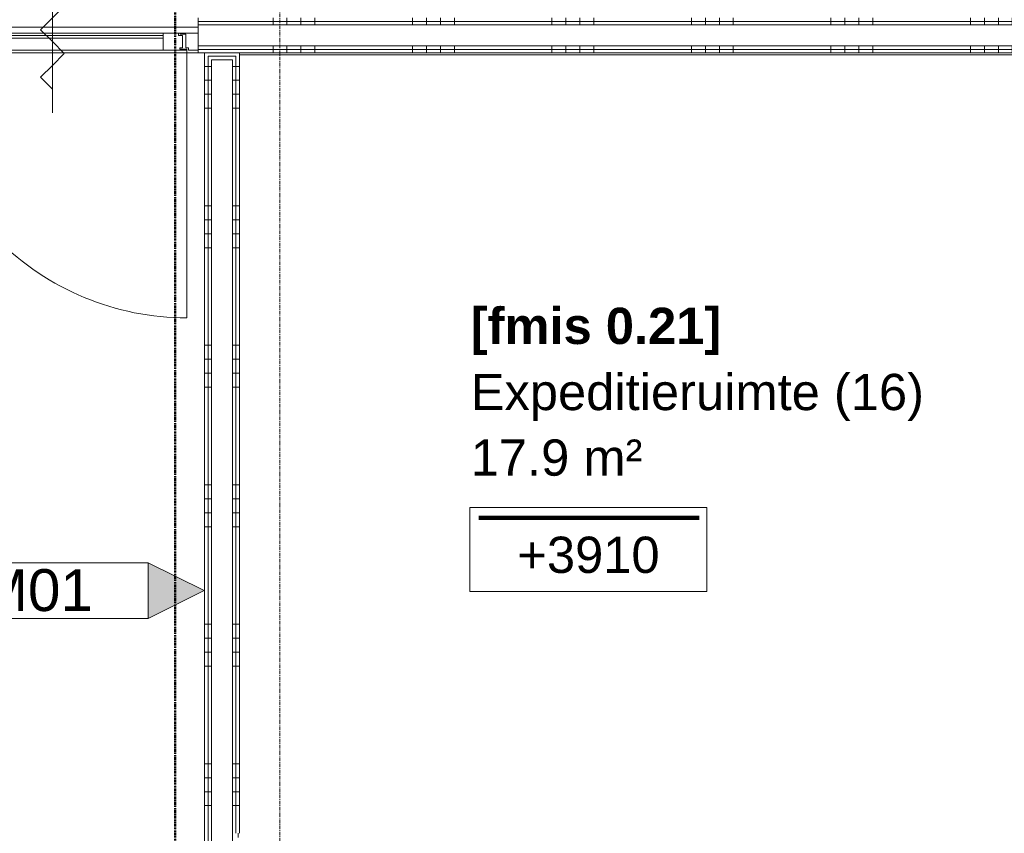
# Model space of a CAD drawing. Header units: millimetres. Extents: x 522 to 75900, y -25803 to 58941.
# Tile 123 of 134: x 43267 to 46797, y 40785 to 43701. Entities that reach past the tile are written whole.
import ezdxf

# ---------------------------------------------------------------- set-up
doc = ezdxf.new("R2010")
doc.units = ezdxf.units.MM
for name, pattern in [('BE_Brand', [10, 5, -2, 1, -2]), ('Dash', [6.35, 3.175, -3.175]), ('Dot', [4.7625, 0, -4.7625]), ('Grid Line', [22.225, 12.7, -3.175, 3.175, -3.175])]:
    doc.linetypes.add(name, pattern=pattern)
for name, color, linetype, lineweight in [('00_Algemeen', 7, 'Dot', 9), ('22_Metselwerk', 7, 'Continuous', 9), ('30_Kozijnen-ramen-deuren', 7, 'Continuous', 9), ('34_Beglazing', 7, 'Continuous', 18), ('42_Dekvloeren en vloersystemen', 7, 'Continuous', 9)]:
    doc.layers.add(name, color=color, linetype=linetype, lineweight=lineweight)
doc.styles.add('Arial_1', font='arial.ttf', dxfattribs={"height": 130})
doc.styles.add('Arial_3', font='arial.ttf', dxfattribs={"height": 150})
doc.styles.add('Arial_B', font='arialbd.ttf', dxfattribs={"height": 130})
pattern_1 = [(90, (47675, 43582.5), (-500, 3e-14), []), (90, (47725, 43582.5), (-500, 3e-14), []), (90, (47775, 43582.5), (-500, 3e-14), []), (90, (47825, 43582.5), (-500, 3e-14), [])]
pattern_2 = [(360, (43930, 40400), (3e-12, 500), []), (360, (43930, 40350), (3e-12, 500), []), (360, (43930, 40300), (3e-12, 500), []), (360, (43930, 40250), (3e-12, 500), [])]
pattern_3 = [(180, (44055, 42383.75), (3e-12, -500), []), (180, (44055, 42433.75), (3e-12, -500), []), (180, (44055, 42483.75), (3e-12, -500), []), (180, (44055, 42533.75), (3e-12, -500), [])]

# ---------------------------------------------------------------- blocks, each defined once
blk = doc.blocks.new('32_PR_b - 04_A_2000x2400_125mm_gl_Qbiq-10334043-100 - Plattegrond - Begane grond')
at = {"layer": '00_Algemeen', "linetype": 'Continuous'}
for p, q in [((-356, 266), (-356, -244)), ((597.7, 266), (597.7, -244)), ((-313.6, 138.3), (-356, 180.7)), ((640.1, 138.3), (597.7, 180.7)), ((-356, 95.9), (-313.6, 138.3)), ((597.7, 95.9), (640.1, 138.3)), ((-398.4, 53.4), (-356, 95.9)), ((555.3, 53.4), (597.7, 95.9)), ((-356, 11), (-398.4, 53.4)), ((597.7, 11), (555.3, 53.4)), ((-313.6, -31.4), (-356, 11)), ((640.1, -31.4), (597.7, 11)), ((-356, -73.9), (-313.6, -31.4)), ((597.7, -73.9), (640.1, -31.4)), ((-398.4, -116.3), (-356, -73.9)), ((555.3, -116.3), (597.7, -73.9)), ((-356, -158.7), (-398.4, -116.3)), ((597.7, -158.7), (555.3, -116.3)), ((-398.4, -201.6), (-356, -244)), ((-313.6, -201.6), (-356, -244)), ((555.3, -201.6), (597.7, -244)), ((640.1, -201.6), (597.7, -244)), ((-356, -244), (-398.4, -286.4)), ((-356, -244), (-313.6, -286.4)), ((597.7, -244), (555.3, -286.4)), ((597.7, -244), (640.1, -286.4)), ((-313.6, -321.6), (-398.4, -406.4)), ((-398.4, -321.6), (-313.6, -406.4)), ((640.1, -321.6), (555.3, -406.4)), ((555.3, -321.6), (640.1, -406.4))]:
    blk.add_line(p, q, dxfattribs=at)
at = {"layer": '30_Kozijnen-ramen-deuren'}
for p, q in [((-844.2, 41), (-879.2, 41)), ((-879.2, 41), (-879.2, -19)), ((-844.2, 33.5), (-844.2, 41)), ((1120.8, 41), (1085.8, 41)), ((1085.8, 41), (1085.8, 33.5)), ((1120.8, -19), (1120.8, 41)), ((-834.2, 33.5), (-844.2, 33.5)), ((-834.2, -16), (-834.2, 33.5)), ((1085.8, 33.5), (1075.8, 33.5)), ((1075.8, 33.5), (1075.8, -16)), ((-879.2, -19), (-814.2, -19)), ((-814.2, -16), (-834.2, -16)), ((-814.2, -19), (-814.2, -16)), ((1075.8, -16), (1055.8, -16)), ((1055.8, -16), (1055.8, -19)), ((1055.8, -19), (1120.8, -19))]:
    blk.add_line(p, q, dxfattribs=at)
blk = doc.blocks.new('32_d_Binnendeur_PR_Beglaasd - D4-8611577-100 - Plattegrond - Begane grond')
at = {"layer": '30_Kozijnen-ramen-deuren'}
for p, q in [((1036.5, 997.4), (1036.5, 37.4)), ((1121.5, 37.4), (1036.5, 37.4)), ((1036.5, 37.4), (1036.5, 34.4)), ((1921.5, 37.4), (1121.5, 37.4)), ((1121.5, -22.6), (1121.5, 37.4)), ((1921.5, 37.4), (1121.5, 37.4)), ((2006.5, 37.4), (1921.5, 37.4)), ((1921.5, 37.4), (1921.5, -22.6)), ((1983.8, 37.4), (1992, 37.4)), ((2006.5, 34.4), (2006.5, 37.4)), ((1036.5, 34.4), (1061.5, 34.4)), ((1061.5, 29.4), (1051.5, 29.4)), ((1051.5, 29.4), (1051.5, -14.6)), ((1061.5, 34.4), (1061.5, 29.4)), ((1981.5, 29.4), (1981.5, 34.4)), ((1981.5, 34.4), (2006.5, 34.4)), ((1991.5, 29.4), (1981.5, 29.4)), ((1991.5, -14.6), (1991.5, 29.4)), ((1051.5, -14.6), (1066.5, -14.6)), ((1066.5, -14.6), (1066.5, -22.6)), ((1066.5, -22.6), (1121.5, -22.6)), ((1121.5, -22.6), (1921.5, -22.6)), ((1921.5, -22.6), (1976.5, -22.6)), ((1976.5, -22.6), (1976.5, -14.6)), ((1976.5, -14.6), (1991.5, -14.6))]:
    blk.add_line(p, q, dxfattribs=at)
at = {"layer": '30_Kozijnen-ramen-deuren', "linetype": 'Dash'}
for p, q in [((1066.5, -22.6), (1061.5, -22.6)), ((1921.5, -22.6), (1128.2, -22.6)), ((1959.5, -22.6), (1967.5, -22.6)), ((1976.5, -22.6), (1981.5, -22.6)), ((1981.5, -22.6), (1976.5, -22.6))]:
    blk.add_line(p, q, dxfattribs=at)
at = {"layer": '30_Kozijnen-ramen-deuren'}
blk.add_arc((1036.5, 37.4), 960, 360, 90, dxfattribs=at)
at = {"layer": '34_Beglazing', "lineweight": 9}
for p, q in [((1921.5, -4.6), (1121.5, -4.6)), ((1121.5, -4.6), (1121.5, -14.6)), ((1121.5, -14.6), (1921.5, -14.6)), ((1921.5, -14.6), (1921.5, -4.6))]:
    blk.add_line(p, q, dxfattribs=at)
blk = doc.blocks.new('00_TAG_ROOM_roomtag2 - 5_ volledig met plafondhoogte-11202087-100 - Plattegrond - Begane grond')
at = {"layer": '00_Algemeen', "linetype": 'Continuous'}
for p, q in [((0, -5.7), (0, -2.7)), ((0, -2.7), (8.5, -2.7)), ((8.5, -2.7), (8.5, -5.7)), ((0.322, -3.01), (8.215, -3.01)), ((0.322, -3.033), (8.215, -3.033)), ((0.322, -3.061), (8.215, -3.061)), ((0.322, -3.095), (8.215, -3.095)), ((0.322, -3.123), (8.215, -3.123)), ((8.5, -5.7), (0, -5.7))]:
    blk.add_line(p, q, dxfattribs=at)
blk = doc.blocks.new('00_TAG-WA_wall tag_BAR - Type Mark_7x2_rotate-7455555-100 - Plattegrond - Begane grond')
at = {"layer": '00_Algemeen', "linetype": 'Continuous'}
blk.add_hatch(color=256, dxfattribs=at).paths.add_polyline_path([(0, 9), (1, 7), (-1, 7)], flags=0)
for p, q in [((0, 9), (-1, 7)), ((1, 7), (0, 9)), ((-1, 7), (1, 7)), ((-1, 7), (-1, 0)), ((1, 7), (-1, 7)), ((1, 0), (1, 7)), ((-1, 0), (1, 0))]:
    blk.add_line(p, q, dxfattribs=at)

msp = doc.modelspace()

# ---------------------------------------------------------------- hatches: boundary and pattern name
at = {"layer": '22_Metselwerk', "true_color": 0x808080}
h = msp.add_hatch(dxfattribs=at)
h.set_pattern_fill('FP_41', color=8, angle=-90, style=0, pattern_type=2)
h.set_pattern_definition(pattern_1)
h.paths.add_polyline_path([(52765.4, 43695), (53075, 43695), (53075, 43707.5), (43907.5, 43707.5), (43907.5, 43695), (51140.7, 43695)], flags=0)
h.paths.add_polyline_path([(41875, 43695), (41907.5, 43695), (41907.5, 43707.5), (41875, 43707.5)], flags=0)
h = msp.add_hatch(dxfattribs=at)
h.set_pattern_fill('FP_41', color=8, angle=-90, style=0, pattern_type=2)
h.set_pattern_definition(pattern_1)
h.paths.add_polyline_path([(52765.4, 43582.5), (53075, 43582.5), (53075, 43595), (43907.5, 43595), (43907.5, 43582.5), (51140.7, 43582.5)], flags=0)
h.paths.add_polyline_path([(41875, 43582.5), (41907.5, 43582.5), (41907.5, 43595), (41887.5, 43595), (41887.5, 43695), (41875, 43695), (41875, 43595)], flags=0)
h = msp.add_hatch(dxfattribs=at)
h.set_pattern_fill('FP_41', color=8, angle=-90, style=0, pattern_type=2)
h.set_pattern_definition(pattern_1)
h.paths.add_polyline_path([(52765.4, 43682.5), (53075, 43682.5), (53075, 43695), (43907.5, 43695), (43907.5, 43682.5), (51140.7, 43682.5)], flags=0)
h.paths.add_polyline_path([(41900, 43682.5), (41907.5, 43682.5), (41907.5, 43695), (41887.5, 43695), (41887.5, 43682.5)], flags=0)
h = msp.add_hatch(dxfattribs=at)
h.set_pattern_fill('FP_41', color=8, angle=-90, style=0, pattern_type=2)
h.set_pattern_definition(pattern_1)
h.paths.add_polyline_path([(52765.4, 43595), (53075, 43595), (53075, 43607.5), (43907.5, 43607.5), (43907.5, 43595), (51140.7, 43595)], flags=0)
h.paths.add_polyline_path([(41887.5, 43595), (41907.5, 43595), (41907.5, 43607.5), (41900, 43607.5), (41900, 43682.5), (41887.5, 43682.5), (41887.5, 43607.5)], flags=0)
h = msp.add_hatch(dxfattribs=at)
h.set_pattern_fill('FP_310', color=8, angle=-90, style=0, pattern_type=2)
h.set_pattern_definition(pattern_3)
h.paths.add_polyline_path([(43942.5, 40785), (43942.5, 43582.5), (43930, 43582.5), (43930, 40785)], flags=0)
h = msp.add_hatch(dxfattribs=at)
h.set_pattern_fill('FP_310', color=8, angle=-90, style=0, pattern_type=2)
h.set_pattern_definition(pattern_3)
h.paths.add_polyline_path([(44042.5, 40785), (44055, 40785), (44055, 43582.5), (43942.5, 43582.5), (43942.5, 43570), (44042.5, 43570), (44042.5, 41101.9)], flags=0)
h = msp.add_hatch(dxfattribs=at)
h.set_pattern_fill('FP_310', color=8, angle=-90, style=0, pattern_type=2)
h.set_pattern_definition(pattern_3)
h.paths.add_polyline_path([(43955, 40785), (43955, 43570), (43942.5, 43570), (43942.5, 40785)], flags=0)
h = msp.add_hatch(dxfattribs=at)
h.set_pattern_fill('FP_310', color=8, angle=-90, style=0, pattern_type=2)
h.set_pattern_definition(pattern_3)
h.paths.add_polyline_path([(44042.5, 40785), (44042.5, 43570), (43955, 43570), (43955, 43557.5), (44030, 43557.5), (44030, 40785)], flags=0)
h = msp.add_hatch(dxfattribs=at)
h.set_pattern_fill('FP_299', color=8, angle=-90, style=0, pattern_type=2)
h.set_pattern_definition(pattern_2)
h.paths.add_polyline_path([(43930, 40415), (43942.5, 40415), (43942.5, 40785), (43930, 40785), (43930, 40706.2)], flags=0)
h = msp.add_hatch(dxfattribs=at)
h.set_pattern_fill('FP_299', color=8, angle=-90, style=0, pattern_type=2)
h.set_pattern_definition(pattern_2)
h.paths.add_polyline_path([(43955, 40415), (43955, 40785), (43942.5, 40785), (43942.5, 40415)], flags=0)
h = msp.add_hatch(dxfattribs=at)
h.set_pattern_fill('FP_250', color=8, angle=-90, style=0, pattern_type=2)
h.set_pattern_definition([(90, (44400, 40770), (-500, 3e-14), []), (90, (44450, 40770), (-500, 3e-14), []), (90, (44500, 40770), (-500, 3e-14), []), (90, (44550, 40770), (-500, 3e-14), [])])
h.paths.add_polyline_path([(44222.5, 40770), (44370, 40770), (44370, 40785), (44030, 40785), (44030, 40770), (44177.5, 40770)], flags=0)

# ---------------------------------------------------------------- linework, layer by layer
at = {"layer": '00_Algemeen', "color": 16, "linetype": 'Grid Line', "true_color": 0x800000}
msp.add_line((44200, 4084), (44200, 58341), dxfattribs=at)
at = {"layer": '00_Algemeen', "color": 82, "linetype": 'BE_Brand', "lineweight": 50, "true_color": 0x46cc0d}
msp.add_line((43825, 45625), (43825, 38510), dxfattribs=at)
at = {"layer": '22_Metselwerk'}
for p, q in [((43907.5, 43707.5), (43907.5, 43582.5)), ((43907.5, 43695), (53075, 43695)), ((43907.5, 43682.5), (53075, 43682.5)), ((43907.5, 43607.5), (53075, 43607.5)), ((43907.5, 43595), (53075, 43595)), ((43907.5, 43582.5), (53075, 43582.5)), ((43930, 43582.5), (43930, 38560)), ((43942.5, 38572.5), (43942.5, 43570)), ((44042.5, 43570), (43942.5, 43570)), ((44030, 43557.5), (43955, 43557.5)), ((43955, 38585), (43955, 43557.5)), ((44030, 38660), (44030, 43557.5)), ((44042.5, 40785), (44042.5, 43570)), ((44055, 40785), (44055, 43582.5))]:
    msp.add_line(p, q, dxfattribs=at)
at = {"layer": '42_Dekvloeren en vloersystemen', "color": 7, "true_color": 0xffffff}
for p, q in [((43907.5, 43675), (41907.5, 43675)), ((41907.5, 43653), (43907.5, 43653)), ((43907.5, 43582.5), (41907.5, 43582.5)), ((47725, 43575), (44055, 43575))]:
    msp.add_line(p, q, dxfattribs=at)

# ---------------------------------------------------------------- block references
at = {"layer": '00_Algemeen', "linetype": 'Continuous', "xscale": 99.99999999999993, "yscale": 99.99999999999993, "zscale": 99.99999999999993}
msp.add_blockref('00_TAG_ROOM_roomtag2 - 5_ volledig met plafondhoogte-11202087-100 - Plattegrond - Begane grond', (44880.9, 42222.2), dxfattribs=at)
at = {"layer": '00_Algemeen', "linetype": 'Continuous', "xscale": 99.99999999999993, "yscale": 99.99999999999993, "zscale": 99.99999999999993, "rotation": 270.0000000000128}
msp.add_blockref('00_TAG-WA_wall tag_BAR - Type Mark_7x2_rotate-7455555-100 - Plattegrond - Begane grond', (43028.2, 41654.7), dxfattribs=at)
at = {"layer": '30_Kozijnen-ramen-deuren', "rotation": 180}
for name, p in [('32_PR_b - 04_A_2000x2400_125mm_gl_Qbiq-10334043-100 - Plattegrond - Begane grond', (43028.3, 43633.5)), ('32_d_Binnendeur_PR_Beglaasd - D4-8611577-100 - Plattegrond - Begane grond', (44902.7, 43629.9))]:
    msp.add_blockref(name, p, dxfattribs=at)

# ---------------------------------------------------------------- texts
at = {"layer": '00_Algemeen', "color": 5, "linetype": 'Continuous', "true_color": 0x0000ff, "insert": (44883.9, 42668.8), "char_height": 130, "width": 1098.312, "attachment_point": 1, "style": 'Arial_B'}
msp.add_mtext('[fmis 0.21]', dxfattribs=at)
at = {"layer": '00_Algemeen', "linetype": 'Continuous', "attachment_point": 1}
for s, insert, char_height, width, style in [('Expeditieruimte (16)', (44883.9, 42431.8), 130, 1932.067, 'Arial_1'), ('17.9 m²', (44883.9, 42196.8), 130, 737.552, 'Arial_1'), ('17.9 m²', (44883.9, 42196.8), 130, 737.552, 'Arial_1'), ('+3910', (45051.1, 41848.3), 130, 609.282, 'Arial_1'), ('M01', (43122.3, 41731.7), 150, 505.063, 'Arial_3')]:
    msp.add_mtext(s, dxfattribs=dict(at, insert=insert, char_height=char_height, width=width, style=style))

doc.saveas('drawing.dxf')
